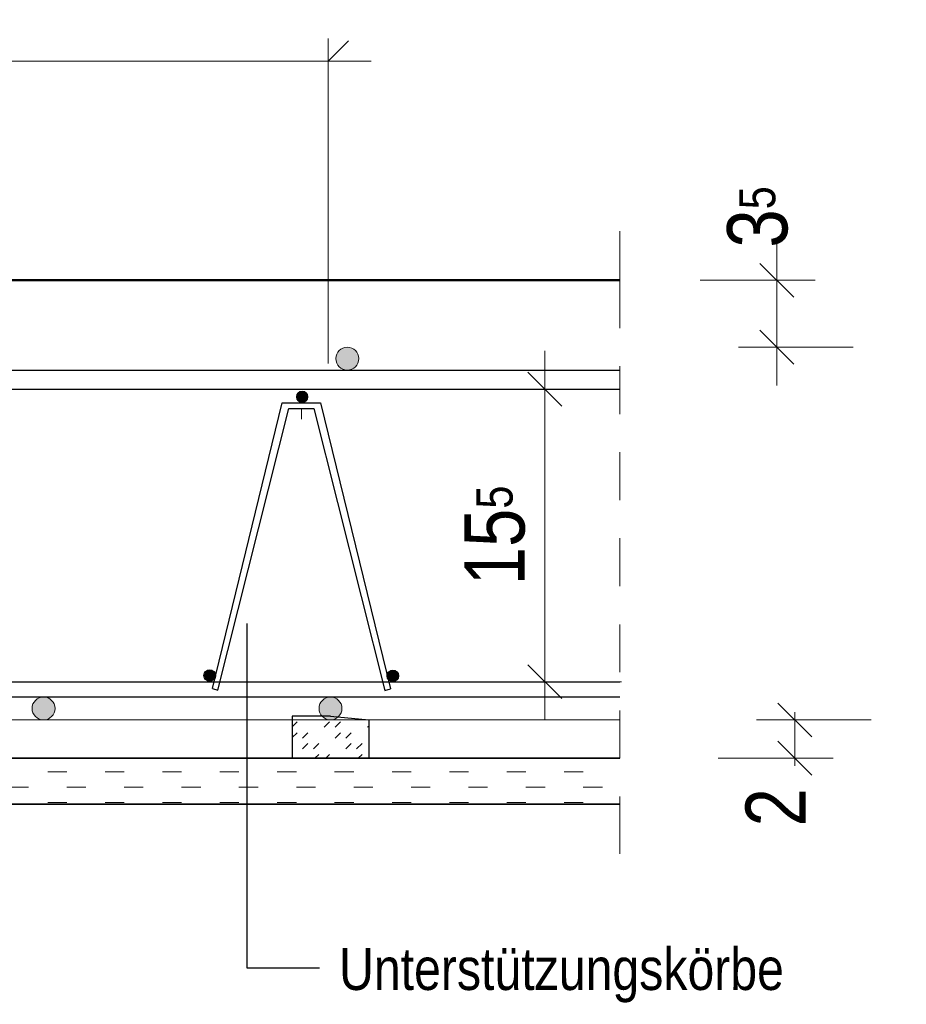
# Model space of a CAD drawing. Header units: millimetres. Extents: x -5 to 96, y -36 to 51.
# Tile 35 of 46: x 79.28 to 81.59, y 17.63 to 20.21. Entities that reach past the tile are written whole.
import ezdxf

# ---------------------------------------------------------------- set-up
doc = ezdxf.new("R2010")
doc.units = ezdxf.units.MM
doc.linetypes.add('DASHDOT', pattern=[1, 0.5, -0.25, 0, -0.25])
doc.linetypes.add('HIDDEN', pattern=[0.375, 0.25, -0.125])
doc.styles.add('Arial Narrow', font='ARIALN.TTF')
doc.dimstyles.new('Arch_Strakon_dimstyle', dxfattribs={"dimtxt": 15.75, "dimasz": 1, "dimexe": 1.25, "dimexo": 0.0625, "dimgap": 1, "dimtad": 0, "dimdec": 3, "dimzin": 12, "dimdsep": 46, "dimtxsty": 'Arial Narrow', "dimblk": 'Arrowhead_Tick', "dimsah": 1, "dimcen": 0, "dimse1": 1, "dimse2": 1, "dimclrd": 6, "dimclrt": 2, "dimazin": 0, "dimtfac": 1, "dimtdec": 4, "dimtmove": 0, "dimatfit": 3, "dimldrblk": 'NONE', "dimfxl": 1, "dimtvp": 1, "dimtolj": 1, "dimtzin": 0, "dimlwd": 13, "dimarcsym": 2})

# ---------------------------------------------------------------- blocks, each defined once
blk = doc.blocks.new('Arrowhead_Tick')
at = {"color": 0, "linetype": 'Continuous', "lineweight": -2, "ltscale": 0.5}
for p, q in [((0, 20), (0, -10)), ((-1, 0), (0, 0)), ((10, 0), (0, 0))]:
    blk.add_line(p, q, dxfattribs=at)
at = {"color": 2, "linetype": 'Continuous', "lineweight": 35, "ltscale": 0.5}
blk.add_line((4.42, 4.42), (-4.42, -4.42), dxfattribs=at)
blk = doc.blocks.new('*D23')
at = {"color": 6, "linetype": 'Continuous', "lineweight": 13}
for p, q in [((81.3028, 18.3858), (81.3028, 18.3958)), ((81.3028, 18.2758), (81.3028, 18.3758)), ((81.3028, 18.2658), (81.3028, 18.2558))]:
    blk.add_line(p, q, dxfattribs=at)
at = {"layer": 'Defpoints', "color": 0}
for p in [(80.1892, 18.3758), (81.3028, 18.3758), (80.8457, 18.2758)]:
    blk.add_point(p, dxfattribs=at)
at = {"color": 6, "lineweight": 13, "xscale": 0.01, "yscale": 0.01, "zscale": 0.01}
for p, rotation in [((81.3028, 18.3758), 270.0000000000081), ((81.3028, 18.2758), 90.00000000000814)]:
    blk.add_blockref('Arrowhead_Tick', p, dxfattribs=dict(at, rotation=rotation))
at = {"color": 2, "lineweight": 35, "insert": (81.2528, 18.1474), "char_height": 0.1575, "attachment_point": 5, "rotation": 90, "style": 'Arial Narrow'}
blk.add_mtext('\\A1;2', dxfattribs=at)
blk = doc.blocks.new('_None')
blk = doc.blocks.new('*D24')
at = {"color": 6, "linetype": 'Continuous', "lineweight": 13}
blk.add_line((81.2558, 19.3608), (81.2558, 19.5158), dxfattribs=at)
at = {"layer": 'Defpoints', "color": 0}
for p in [(80.8457, 19.5258), (81.2558, 19.5258), (80.1331, 19.3508)]:
    blk.add_point(p, dxfattribs=at)
at = {"color": 6, "lineweight": 13, "xscale": 0.01, "yscale": 0.01, "zscale": 0.01}
for p, rotation in [((81.2558, 19.5258), 89.99999999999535), ((81.2558, 19.3508), 269.9999999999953)]:
    blk.add_blockref('Arrowhead_Tick', p, dxfattribs=dict(at, rotation=rotation))
at = {"color": 2, "lineweight": 35, "insert": (81.2058, 19.6914), "char_height": 0.1575, "attachment_point": 5, "rotation": 90, "style": 'Arial Narrow'}
blk.add_mtext('\\A1;3{\\A1;\\H.6x;\\S5;}', dxfattribs=at)
blk = doc.blocks.new('*D25')
at = {"color": 6, "linetype": 'Continuous', "lineweight": 13}
blk.add_line((80.6495, 18.4858), (80.6495, 19.2308), dxfattribs=at)
at = {"layer": 'Defpoints', "color": 0}
for p in [(80.6495, 19.2408), (80.8457, 19.2408), (80.8457, 18.4758)]:
    blk.add_point(p, dxfattribs=at)
at = {"color": 6, "lineweight": 13, "xscale": 0.01, "yscale": 0.01, "zscale": 0.01}
for p, rotation in [((80.6495, 19.2408), 90), ((80.6495, 18.4758), 270)]:
    blk.add_blockref('Arrowhead_Tick', p, dxfattribs=dict(at, rotation=rotation))
at = {"color": 2, "lineweight": 35, "insert": (80.5191, 18.8583), "char_height": 0.1575, "attachment_point": 5, "rotation": 90, "style": 'Arial Narrow'}
blk.add_mtext('\\A1;15{\\A1;\\H.6x;\\S5;}', dxfattribs=at)

msp = doc.modelspace()

# ---------------------------------------------------------------- hatches: boundary and pattern name
at = {"lineweight": 13, "true_color": 0x000000}
msp.add_hatch(color=18, dxfattribs=at).paths.add_polyline_path([(80.163071, 19.320793), (80.163056, 19.321735), (80.163012, 19.322677), (80.162938, 19.323616), (80.162834, 19.324553), (80.162701, 19.325486), (80.162539, 19.326415), (80.162348, 19.327337), (80.162128, 19.328254), (80.16188, 19.329163), (80.161602, 19.330064), (80.161297, 19.330955), (80.160964, 19.331837), (80.160603, 19.332708), (80.160216, 19.333567), (80.159801, 19.334413), (80.15936, 19.335246), (80.158893, 19.336064), (80.158401, 19.336868), (80.157883, 19.337656), (80.157341, 19.338427), (80.156775, 19.33918), (80.156186, 19.339916), (80.155574, 19.340632), (80.15494, 19.34133), (80.154284, 19.342006), (80.153607, 19.342662), (80.15291, 19.343296), (80.152193, 19.343909), (80.151458, 19.344498), (80.150704, 19.345064), (80.149933, 19.345606), (80.149146, 19.346123), (80.148342, 19.346615), (80.147523, 19.347082), (80.14669, 19.347523), (80.145844, 19.347938), (80.144985, 19.348326), (80.144114, 19.348686), (80.143233, 19.34902), (80.142341, 19.349325), (80.14144, 19.349602), (80.140531, 19.349851), (80.139615, 19.350071), (80.138692, 19.350262), (80.137764, 19.350424), (80.136831, 19.350557), (80.135894, 19.35066), (80.134954, 19.350734), (80.134013, 19.350778), (80.133071, 19.350793), (80.132128, 19.350778), (80.131187, 19.350734), (80.130247, 19.35066), (80.129311, 19.350557), (80.128378, 19.350424), (80.127449, 19.350262), (80.126526, 19.350071), (80.12561, 19.349851), (80.124701, 19.349602), (80.1238, 19.349325), (80.122909, 19.34902), (80.122027, 19.348686), (80.121156, 19.348326), (80.120297, 19.347938), (80.119451, 19.347523), (80.118618, 19.347082), (80.117799, 19.346615), (80.116996, 19.346123), (80.116208, 19.345606), (80.115437, 19.345064), (80.114683, 19.344498), (80.113948, 19.343909), (80.113231, 19.343296), (80.112534, 19.342662), (80.111858, 19.342006), (80.111202, 19.34133), (80.110567, 19.340632), (80.109955, 19.339916), (80.109366, 19.33918), (80.1088, 19.338427), (80.108258, 19.337656), (80.107741, 19.336868), (80.107248, 19.336064), (80.106782, 19.335246), (80.106341, 19.334413), (80.105926, 19.333567), (80.105538, 19.332708), (80.105177, 19.331837), (80.104844, 19.330955), (80.104539, 19.330064), (80.104262, 19.329163), (80.104013, 19.328254), (80.103793, 19.327337), (80.103602, 19.326415), (80.10344, 19.325486), (80.103307, 19.324553), (80.103204, 19.323616), (80.10313, 19.322677), (80.103086, 19.321735), (80.103071, 19.320793), (80.103086, 19.319851), (80.10313, 19.318909), (80.103204, 19.31797), (80.103307, 19.317033), (80.10344, 19.3161), (80.103602, 19.315172), (80.103793, 19.314249), (80.104013, 19.313332), (80.104262, 19.312423), (80.104539, 19.311523), (80.104844, 19.310631), (80.105177, 19.309749), (80.105538, 19.308879), (80.105926, 19.30802), (80.106341, 19.307173), (80.106782, 19.306341), (80.107248, 19.305522), (80.107741, 19.304718), (80.108258, 19.303931), (80.1088, 19.30316), (80.109366, 19.302406), (80.109955, 19.30167), (80.110567, 19.300954), (80.111202, 19.300257), (80.111858, 19.29958), (80.112534, 19.298924), (80.113231, 19.29829), (80.113948, 19.297678), (80.114683, 19.297088), (80.115437, 19.296523), (80.116208, 19.295981), (80.116996, 19.295463), (80.117799, 19.294971), (80.118618, 19.294504), (80.119451, 19.294063), (80.120297, 19.293648), (80.121156, 19.29326), (80.122027, 19.2929), (80.122909, 19.292567), (80.1238, 19.292261), (80.124701, 19.291984), (80.12561, 19.291736), (80.126526, 19.291516), (80.127449, 19.291325), (80.128378, 19.291162), (80.129311, 19.29103), (80.130247, 19.290926), (80.131187, 19.290852), (80.132128, 19.290808), (80.133071, 19.290793), (80.134013, 19.290808), (80.134954, 19.290852), (80.135894, 19.290926), (80.136831, 19.29103), (80.137764, 19.291162), (80.138692, 19.291325), (80.139615, 19.291516), (80.140531, 19.291736), (80.14144, 19.291984), (80.142341, 19.292261), (80.143233, 19.292567), (80.144114, 19.2929), (80.144985, 19.29326), (80.145844, 19.293648), (80.14669, 19.294063), (80.147523, 19.294504), (80.148342, 19.294971), (80.149146, 19.295463), (80.149933, 19.295981), (80.150704, 19.296523), (80.151458, 19.297088), (80.152193, 19.297678), (80.15291, 19.29829), (80.153607, 19.298924), (80.154284, 19.29958), (80.15494, 19.300257), (80.155574, 19.300954), (80.156186, 19.30167), (80.156775, 19.302406), (80.157341, 19.30316), (80.157883, 19.303931), (80.158401, 19.304718), (80.158893, 19.305522), (80.15936, 19.306341), (80.159801, 19.307173), (80.160216, 19.30802), (80.160603, 19.308879), (80.160964, 19.309749), (80.161297, 19.310631), (80.161602, 19.311523), (80.16188, 19.312423), (80.162128, 19.313332), (80.162348, 19.314249), (80.162539, 19.315172), (80.162701, 19.3161), (80.162834, 19.317033), (80.162938, 19.31797), (80.163012, 19.318909), (80.163056, 19.319851)])
at = {"lineweight": 25, "true_color": 0x000000}
for points in [[(80.030183, 19.220793), (80.030175, 19.221264), (80.030153, 19.221735), (80.030116, 19.222205), (80.030064, 19.222673), (80.029998, 19.22314), (80.029917, 19.223604), (80.029821, 19.224065), (80.029711, 19.224523), (80.029587, 19.224978), (80.029449, 19.225428), (80.029296, 19.225874), (80.029129, 19.226315), (80.028949, 19.22675), (80.028755, 19.22718), (80.028548, 19.227603), (80.028327, 19.228019), (80.028094, 19.228429), (80.027848, 19.228831), (80.027589, 19.229224), (80.027318, 19.22961), (80.027035, 19.229987), (80.02674, 19.230354), (80.026434, 19.230713), (80.026117, 19.231061), (80.025789, 19.2314), (80.025451, 19.231728), (80.025102, 19.232045), (80.024744, 19.232351), (80.024376, 19.232645), (80.023999, 19.232928), (80.023614, 19.233199), (80.02322, 19.233458), (80.022818, 19.233704), (80.022409, 19.233938), (80.021993, 19.234158), (80.021569, 19.234366), (80.02114, 19.234559), (80.020705, 19.23474), (80.020264, 19.234906), (80.019818, 19.235059), (80.019368, 19.235198), (80.018913, 19.235322), (80.018455, 19.235432), (80.017993, 19.235527), (80.017529, 19.235608), (80.017063, 19.235675), (80.016594, 19.235727), (80.016125, 19.235764), (80.015654, 19.235786), (80.015183, 19.235793), (80.014712, 19.235786), (80.014241, 19.235764), (80.013771, 19.235727), (80.013303, 19.235675), (80.012836, 19.235608), (80.012372, 19.235527), (80.011911, 19.235432), (80.011452, 19.235322), (80.010998, 19.235198), (80.010547, 19.235059), (80.010102, 19.234906), (80.009661, 19.23474), (80.009225, 19.234559), (80.008796, 19.234366), (80.008373, 19.234158), (80.007956, 19.233938), (80.007547, 19.233704), (80.007145, 19.233458), (80.006751, 19.233199), (80.006366, 19.232928), (80.005989, 19.232645), (80.005621, 19.232351), (80.005263, 19.232045), (80.004914, 19.231728), (80.004576, 19.2314), (80.004248, 19.231061), (80.003931, 19.230713), (80.003625, 19.230354), (80.00333, 19.229987), (80.003047, 19.22961), (80.002776, 19.229224), (80.002518, 19.228831), (80.002272, 19.228429), (80.002038, 19.228019), (80.001818, 19.227603), (80.00161, 19.22718), (80.001416, 19.22675), (80.001236, 19.226315), (80.001069, 19.225874), (80.000917, 19.225428), (80.000778, 19.224978), (80.000654, 19.224523), (80.000544, 19.224065), (80.000448, 19.223604), (80.000367, 19.22314), (80.000301, 19.222673), (80.000249, 19.222205), (80.000212, 19.221735), (80.00019, 19.221264), (80.000183, 19.220793), (80.00019, 19.220322), (80.000212, 19.219851), (80.000249, 19.219381), (80.000301, 19.218913), (80.000367, 19.218447), (80.000448, 19.217982), (80.000544, 19.217521), (80.000654, 19.217063), (80.000778, 19.216608), (80.000917, 19.216158), (80.001069, 19.215712), (80.001236, 19.215271), (80.001416, 19.214836), (80.00161, 19.214406), (80.001818, 19.213983), (80.002038, 19.213567), (80.002272, 19.213158), (80.002518, 19.212756), (80.002776, 19.212362), (80.003047, 19.211976), (80.00333, 19.2116), (80.003625, 19.211232), (80.003931, 19.210873), (80.004248, 19.210525), (80.004576, 19.210187), (80.004914, 19.209859), (80.005263, 19.209541), (80.005621, 19.209235), (80.005989, 19.208941), (80.006366, 19.208658), (80.006751, 19.208387), (80.007145, 19.208128), (80.007547, 19.207882), (80.007956, 19.207649), (80.008373, 19.207428), (80.008796, 19.207221), (80.009225, 19.207027), (80.009661, 19.206846), (80.010102, 19.20668), (80.010547, 19.206527), (80.010998, 19.206389), (80.011452, 19.206264), (80.011911, 19.206154), (80.012372, 19.206059), (80.012836, 19.205978), (80.013303, 19.205911), (80.013771, 19.20586), (80.014241, 19.205823), (80.014712, 19.205801), (80.015183, 19.205793), (80.015654, 19.205801), (80.016125, 19.205823), (80.016594, 19.20586), (80.017063, 19.205911), (80.017529, 19.205978), (80.017993, 19.206059), (80.018455, 19.206154), (80.018913, 19.206264), (80.019368, 19.206389), (80.019818, 19.206527), (80.020264, 19.20668), (80.020705, 19.206846), (80.02114, 19.207027), (80.021569, 19.207221), (80.021993, 19.207428), (80.022409, 19.207649), (80.022818, 19.207882), (80.02322, 19.208128), (80.023614, 19.208387), (80.023999, 19.208658), (80.024376, 19.208941), (80.024744, 19.209235), (80.025102, 19.209541), (80.025451, 19.209859), (80.025789, 19.210187), (80.026117, 19.210525), (80.026434, 19.210873), (80.02674, 19.211232), (80.027035, 19.2116), (80.027318, 19.211976), (80.027589, 19.212362), (80.027848, 19.212756), (80.028094, 19.213158), (80.028327, 19.213567), (80.028548, 19.213983), (80.028755, 19.214406), (80.028949, 19.214836), (80.029129, 19.215271), (80.029296, 19.215712), (80.029449, 19.216158), (80.029587, 19.216608), (80.029711, 19.217063), (80.029821, 19.217521), (80.029917, 19.217982), (80.029998, 19.218447), (80.030064, 19.218913), (80.030116, 19.219381), (80.030153, 19.219851), (80.030175, 19.220322)], [(79.788605, 18.492074), (79.788598, 18.492545), (79.788576, 18.493016), (79.788539, 18.493486), (79.788487, 18.493954), (79.788421, 18.494421), (79.78834, 18.494885), (79.788244, 18.495346), (79.788134, 18.495805), (79.78801, 18.496259), (79.787871, 18.496709), (79.787719, 18.497155), (79.787552, 18.497596), (79.787372, 18.498031), (79.787178, 18.498461), (79.786971, 18.498884), (79.78675, 18.4993), (79.786517, 18.49971), (79.78627, 18.500112), (79.786012, 18.500505), (79.785741, 18.500891), (79.785458, 18.501268), (79.785163, 18.501636), (79.784857, 18.501994), (79.78454, 18.502342), (79.784212, 18.502681), (79.783874, 18.503009), (79.783525, 18.503326), (79.783167, 18.503632), (79.782799, 18.503926), (79.782422, 18.504209), (79.782037, 18.50448), (79.781643, 18.504739), (79.781241, 18.504985), (79.780832, 18.505219), (79.780415, 18.505439), (79.779992, 18.505647), (79.779563, 18.50584), (79.779127, 18.506021), (79.778686, 18.506187), (79.778241, 18.50634), (79.77779, 18.506479), (79.777336, 18.506603), (79.776878, 18.506713), (79.776416, 18.506808), (79.775952, 18.506889), (79.775485, 18.506956), (79.775017, 18.507008), (79.774547, 18.507045), (79.774077, 18.507067), (79.773605, 18.507074), (79.773134, 18.507067), (79.772664, 18.507045), (79.772194, 18.507008), (79.771725, 18.506956), (79.771259, 18.506889), (79.770795, 18.506808), (79.770333, 18.506713), (79.769875, 18.506603), (79.769421, 18.506479), (79.76897, 18.50634), (79.768524, 18.506187), (79.768084, 18.506021), (79.767648, 18.50584), (79.767219, 18.505647), (79.766796, 18.505439), (79.766379, 18.505219), (79.76597, 18.504985), (79.765568, 18.504739), (79.765174, 18.50448), (79.764789, 18.504209), (79.764412, 18.503926), (79.764044, 18.503632), (79.763686, 18.503326), (79.763337, 18.503009), (79.762999, 18.502681), (79.762671, 18.502342), (79.762354, 18.501994), (79.762048, 18.501636), (79.761753, 18.501268), (79.76147, 18.500891), (79.761199, 18.500505), (79.76094, 18.500112), (79.760694, 18.49971), (79.760461, 18.4993), (79.76024, 18.498884), (79.760033, 18.498461), (79.759839, 18.498031), (79.759659, 18.497596), (79.759492, 18.497155), (79.75934, 18.496709), (79.759201, 18.496259), (79.759077, 18.495805), (79.758967, 18.495346), (79.758871, 18.494885), (79.75879, 18.494421), (79.758724, 18.493954), (79.758672, 18.493486), (79.758635, 18.493016), (79.758613, 18.492545), (79.758605, 18.492074), (79.758613, 18.491603), (79.758635, 18.491132), (79.758672, 18.490663), (79.758724, 18.490194), (79.75879, 18.489728), (79.758871, 18.489263), (79.758967, 18.488802), (79.759077, 18.488344), (79.759201, 18.487889), (79.75934, 18.487439), (79.759492, 18.486993), (79.759659, 18.486552), (79.759839, 18.486117), (79.760033, 18.485687), (79.76024, 18.485264), (79.760461, 18.484848), (79.760694, 18.484439), (79.76094, 18.484037), (79.761199, 18.483643), (79.76147, 18.483257), (79.761753, 18.482881), (79.762048, 18.482513), (79.762354, 18.482154), (79.762671, 18.481806), (79.762999, 18.481468), (79.763337, 18.48114), (79.763686, 18.480823), (79.764044, 18.480516), (79.764412, 18.480222), (79.764789, 18.479939), (79.765174, 18.479668), (79.765568, 18.479409), (79.76597, 18.479163), (79.766379, 18.47893), (79.766796, 18.478709), (79.767219, 18.478502), (79.767648, 18.478308), (79.768084, 18.478128), (79.768524, 18.477961), (79.76897, 18.477808), (79.769421, 18.47767), (79.769875, 18.477545), (79.770333, 18.477435), (79.770795, 18.47734), (79.771259, 18.477259), (79.771725, 18.477192), (79.772194, 18.477141), (79.772664, 18.477104), (79.773134, 18.477082), (79.773605, 18.477074), (79.774077, 18.477082), (79.774547, 18.477104), (79.775017, 18.477141), (79.775485, 18.477192), (79.775952, 18.477259), (79.776416, 18.47734), (79.776878, 18.477435), (79.777336, 18.477545), (79.77779, 18.47767), (79.778241, 18.477808), (79.778686, 18.477961), (79.779127, 18.478128), (79.779563, 18.478308), (79.779992, 18.478502), (79.780415, 18.478709), (79.780832, 18.47893), (79.781241, 18.479163), (79.781643, 18.479409), (79.782037, 18.479668), (79.782422, 18.479939), (79.782799, 18.480222), (79.783167, 18.480516), (79.783525, 18.480823), (79.783874, 18.48114), (79.784212, 18.481468), (79.78454, 18.481806), (79.784857, 18.482154), (79.785163, 18.482513), (79.785458, 18.482881), (79.785741, 18.483257), (79.786012, 18.483643), (79.78627, 18.484037), (79.786517, 18.484439), (79.78675, 18.484848), (79.786971, 18.485264), (79.787178, 18.485687), (79.787372, 18.486117), (79.787552, 18.486552), (79.787719, 18.486993), (79.787871, 18.487439), (79.78801, 18.487889), (79.788134, 18.488344), (79.788244, 18.488802), (79.78834, 18.489263), (79.788421, 18.489728), (79.788487, 18.490194), (79.788539, 18.490663), (79.788576, 18.491132), (79.788598, 18.491603)], [(80.267446, 18.491024), (80.267439, 18.491495), (80.267417, 18.491966), (80.26738, 18.492436), (80.267328, 18.492904), (80.267262, 18.49337), (80.267181, 18.493835), (80.267085, 18.494296), (80.266975, 18.494754), (80.266851, 18.495209), (80.266712, 18.495659), (80.26656, 18.496105), (80.266393, 18.496546), (80.266213, 18.496981), (80.266019, 18.497411), (80.265812, 18.497834), (80.265591, 18.49825), (80.265358, 18.49866), (80.265111, 18.499061), (80.264853, 18.499455), (80.264582, 18.499841), (80.264299, 18.500218), (80.264004, 18.500585), (80.263698, 18.500944), (80.263381, 18.501292), (80.263053, 18.501631), (80.262715, 18.501959), (80.262366, 18.502276), (80.262008, 18.502582), (80.26164, 18.502876), (80.261263, 18.503159), (80.260878, 18.50343), (80.260484, 18.503689), (80.260082, 18.503935), (80.259673, 18.504169), (80.259256, 18.504389), (80.258833, 18.504596), (80.258404, 18.50479), (80.257968, 18.504971), (80.257528, 18.505137), (80.257082, 18.50529), (80.256631, 18.505428), (80.256177, 18.505553), (80.255719, 18.505663), (80.255257, 18.505758), (80.254793, 18.505839), (80.254326, 18.505906), (80.253858, 18.505957), (80.253388, 18.505994), (80.252918, 18.506017), (80.252446, 18.506024), (80.251975, 18.506017), (80.251505, 18.505994), (80.251035, 18.505957), (80.250566, 18.505906), (80.2501, 18.505839), (80.249636, 18.505758), (80.249174, 18.505663), (80.248716, 18.505553), (80.248262, 18.505428), (80.247811, 18.50529), (80.247365, 18.505137), (80.246925, 18.504971), (80.246489, 18.50479), (80.24606, 18.504596), (80.245637, 18.504389), (80.24522, 18.504169), (80.244811, 18.503935), (80.244409, 18.503689), (80.244015, 18.50343), (80.24363, 18.503159), (80.243253, 18.502876), (80.242885, 18.502582), (80.242527, 18.502276), (80.242178, 18.501959), (80.24184, 18.501631), (80.241512, 18.501292), (80.241195, 18.500944), (80.240889, 18.500585), (80.240594, 18.500218), (80.240311, 18.499841), (80.24004, 18.499455), (80.239782, 18.499061), (80.239535, 18.49866), (80.239302, 18.49825), (80.239081, 18.497834), (80.238874, 18.497411), (80.23868, 18.496981), (80.2385, 18.496546), (80.238333, 18.496105), (80.238181, 18.495659), (80.238042, 18.495209), (80.237918, 18.494754), (80.237808, 18.494296), (80.237712, 18.493835), (80.237631, 18.49337), (80.237565, 18.492904), (80.237513, 18.492436), (80.237476, 18.491966), (80.237454, 18.491495), (80.237446, 18.491024), (80.237454, 18.490553), (80.237476, 18.490082), (80.237513, 18.489612), (80.237565, 18.489144), (80.237631, 18.488677), (80.237712, 18.488213), (80.237808, 18.487752), (80.237918, 18.487294), (80.238042, 18.486839), (80.238181, 18.486389), (80.238333, 18.485943), (80.2385, 18.485502), (80.23868, 18.485067), (80.238874, 18.484637), (80.239081, 18.484214), (80.239302, 18.483798), (80.239535, 18.483388), (80.239782, 18.482987), (80.24004, 18.482593), (80.240311, 18.482207), (80.240594, 18.48183), (80.240889, 18.481463), (80.241195, 18.481104), (80.241512, 18.480756), (80.24184, 18.480417), (80.242178, 18.480089), (80.242527, 18.479772), (80.242885, 18.479466), (80.243253, 18.479172), (80.24363, 18.478889), (80.244015, 18.478618), (80.244409, 18.478359), (80.244811, 18.478113), (80.24522, 18.477879), (80.245637, 18.477659), (80.24606, 18.477452), (80.246489, 18.477258), (80.246925, 18.477077), (80.247365, 18.476911), (80.247811, 18.476758), (80.248262, 18.47662), (80.248716, 18.476495), (80.249174, 18.476385), (80.249636, 18.47629), (80.2501, 18.476209), (80.250566, 18.476142), (80.251035, 18.476091), (80.251505, 18.476054), (80.251975, 18.476031), (80.252446, 18.476024), (80.252918, 18.476031), (80.253388, 18.476054), (80.253858, 18.476091), (80.254326, 18.476142), (80.254793, 18.476209), (80.255257, 18.47629), (80.255719, 18.476385), (80.256177, 18.476495), (80.256631, 18.47662), (80.257082, 18.476758), (80.257528, 18.476911), (80.257968, 18.477077), (80.258404, 18.477258), (80.258833, 18.477452), (80.259256, 18.477659), (80.259673, 18.477879), (80.260082, 18.478113), (80.260484, 18.478359), (80.260878, 18.478618), (80.261263, 18.478889), (80.26164, 18.479172), (80.262008, 18.479466), (80.262366, 18.479772), (80.262715, 18.480089), (80.263053, 18.480417), (80.263381, 18.480756), (80.263698, 18.481104), (80.264004, 18.481463), (80.264299, 18.48183), (80.264582, 18.482207), (80.264853, 18.482593), (80.265111, 18.482987), (80.265358, 18.483388), (80.265591, 18.483798), (80.265812, 18.484214), (80.266019, 18.484637), (80.266213, 18.485067), (80.266393, 18.485502), (80.26656, 18.485943), (80.266712, 18.486389), (80.266851, 18.486839), (80.266975, 18.487294), (80.267085, 18.487752), (80.267181, 18.488213), (80.267262, 18.488677), (80.267328, 18.489144), (80.26738, 18.489612), (80.267417, 18.490082), (80.267439, 18.490553)], [(79.369239, 18.405793), (79.369224, 18.406735), (79.36918, 18.407677), (79.369106, 18.408616), (79.369002, 18.409553), (79.36887, 18.410486), (79.368707, 18.411415), (79.368516, 18.412337), (79.368296, 18.413254), (79.368048, 18.414163), (79.367771, 18.415064), (79.367465, 18.415955), (79.367132, 18.416837), (79.366771, 18.417708), (79.366384, 18.418567), (79.365969, 18.419413), (79.365528, 18.420246), (79.365061, 18.421064), (79.364569, 18.421868), (79.364051, 18.422656), (79.363509, 18.423427), (79.362944, 18.42418), (79.362354, 18.424916), (79.361742, 18.425632), (79.361108, 18.42633), (79.360452, 18.427006), (79.359775, 18.427662), (79.359078, 18.428296), (79.358362, 18.428909), (79.357626, 18.429498), (79.356872, 18.430064), (79.356101, 18.430606), (79.355314, 18.431123), (79.35451, 18.431615), (79.353691, 18.432082), (79.352859, 18.432523), (79.352012, 18.432938), (79.351153, 18.433326), (79.350283, 18.433686), (79.349401, 18.43402), (79.348509, 18.434325), (79.347609, 18.434602), (79.3467, 18.434851), (79.345783, 18.435071), (79.34486, 18.435262), (79.343932, 18.435424), (79.342999, 18.435557), (79.342062, 18.43566), (79.341123, 18.435734), (79.340181, 18.435778), (79.339239, 18.435793), (79.338297, 18.435778), (79.337355, 18.435734), (79.336416, 18.43566), (79.335479, 18.435557), (79.334546, 18.435424), (79.333617, 18.435262), (79.332695, 18.435071), (79.331778, 18.434851), (79.330869, 18.434602), (79.329968, 18.434325), (79.329077, 18.43402), (79.328195, 18.433686), (79.327324, 18.433326), (79.326465, 18.432938), (79.325619, 18.432523), (79.324786, 18.432082), (79.323968, 18.431615), (79.323164, 18.431123), (79.322376, 18.430606), (79.321605, 18.430064), (79.320852, 18.429498), (79.320116, 18.428909), (79.3194, 18.428296), (79.318702, 18.427662), (79.318026, 18.427006), (79.31737, 18.42633), (79.316736, 18.425632), (79.316123, 18.424916), (79.315534, 18.42418), (79.314968, 18.423427), (79.314426, 18.422656), (79.313909, 18.421868), (79.313417, 18.421064), (79.31295, 18.420246), (79.312509, 18.419413), (79.312094, 18.418567), (79.311706, 18.417708), (79.311346, 18.416837), (79.311012, 18.415955), (79.310707, 18.415064), (79.31043, 18.414163), (79.310181, 18.413254), (79.309961, 18.412337), (79.30977, 18.411415), (79.309608, 18.410486), (79.309475, 18.409553), (79.309372, 18.408616), (79.309298, 18.407677), (79.309254, 18.406735), (79.309239, 18.405793), (79.309254, 18.404851), (79.309298, 18.403909), (79.309372, 18.40297), (79.309475, 18.402033), (79.309608, 18.4011), (79.30977, 18.400172), (79.309961, 18.399249), (79.310181, 18.398332), (79.31043, 18.397423), (79.310707, 18.396523), (79.311012, 18.395631), (79.311346, 18.394749), (79.311706, 18.393879), (79.312094, 18.39302), (79.312509, 18.392173), (79.31295, 18.391341), (79.313417, 18.390522), (79.313909, 18.389718), (79.314426, 18.388931), (79.314968, 18.38816), (79.315534, 18.387406), (79.316123, 18.38667), (79.316736, 18.385954), (79.31737, 18.385257), (79.318026, 18.38458), (79.318702, 18.383924), (79.3194, 18.38329), (79.320116, 18.382678), (79.320852, 18.382088), (79.321605, 18.381523), (79.322376, 18.380981), (79.323164, 18.380463), (79.323968, 18.379971), (79.324786, 18.379504), (79.325619, 18.379063), (79.326465, 18.378648), (79.327324, 18.37826), (79.328195, 18.3779), (79.329077, 18.377567), (79.329968, 18.377261), (79.330869, 18.376984), (79.331778, 18.376736), (79.332695, 18.376516), (79.333617, 18.376325), (79.334546, 18.376162), (79.335479, 18.37603), (79.336416, 18.375926), (79.337355, 18.375852), (79.338297, 18.375808), (79.339239, 18.375793), (79.340181, 18.375808), (79.341123, 18.375852), (79.342062, 18.375926), (79.342999, 18.37603), (79.343932, 18.376162), (79.34486, 18.376325), (79.345783, 18.376516), (79.3467, 18.376736), (79.347609, 18.376984), (79.348509, 18.377261), (79.349401, 18.377567), (79.350283, 18.3779), (79.351153, 18.37826), (79.352012, 18.378648), (79.352859, 18.379063), (79.353691, 18.379504), (79.35451, 18.379971), (79.355314, 18.380463), (79.356101, 18.380981), (79.356872, 18.381523), (79.357626, 18.382088), (79.358362, 18.382678), (79.359078, 18.38329), (79.359775, 18.383924), (79.360452, 18.38458), (79.361108, 18.385257), (79.361742, 18.385954), (79.362354, 18.38667), (79.362944, 18.387406), (79.363509, 18.38816), (79.364051, 18.388931), (79.364569, 18.389718), (79.365061, 18.390522), (79.365528, 18.391341), (79.365969, 18.392173), (79.366384, 18.39302), (79.366771, 18.393879), (79.367132, 18.394749), (79.367465, 18.395631), (79.367771, 18.396523), (79.368048, 18.397423), (79.368296, 18.398332), (79.368516, 18.399249), (79.368707, 18.400172), (79.36887, 18.4011), (79.369002, 18.402033), (79.369106, 18.40297), (79.36918, 18.403909), (79.369224, 18.404851)], [(80.119239, 18.405793), (80.119224, 18.406735), (80.11918, 18.407677), (80.119106, 18.408616), (80.119002, 18.409553), (80.11887, 18.410486), (80.118708, 18.411415), (80.118516, 18.412337), (80.118296, 18.413254), (80.118048, 18.414163), (80.117771, 18.415064), (80.117465, 18.415955), (80.117132, 18.416837), (80.116772, 18.417708), (80.116384, 18.418567), (80.115969, 18.419413), (80.115528, 18.420246), (80.115061, 18.421064), (80.114569, 18.421868), (80.114051, 18.422656), (80.113509, 18.423427), (80.112944, 18.42418), (80.112354, 18.424916), (80.111742, 18.425632), (80.111108, 18.42633), (80.110452, 18.427006), (80.109775, 18.427662), (80.109078, 18.428296), (80.108362, 18.428909), (80.107626, 18.429498), (80.106873, 18.430064), (80.106101, 18.430606), (80.105314, 18.431123), (80.10451, 18.431615), (80.103692, 18.432082), (80.102859, 18.432523), (80.102012, 18.432938), (80.101153, 18.433326), (80.100283, 18.433686), (80.099401, 18.43402), (80.098509, 18.434325), (80.097609, 18.434602), (80.0967, 18.434851), (80.095783, 18.435071), (80.09486, 18.435262), (80.093932, 18.435424), (80.092999, 18.435557), (80.092062, 18.43566), (80.091123, 18.435734), (80.090181, 18.435778), (80.089239, 18.435793), (80.088297, 18.435778), (80.087355, 18.435734), (80.086416, 18.43566), (80.085479, 18.435557), (80.084546, 18.435424), (80.083618, 18.435262), (80.082695, 18.435071), (80.081778, 18.434851), (80.080869, 18.434602), (80.079968, 18.434325), (80.079077, 18.43402), (80.078195, 18.433686), (80.077325, 18.433326), (80.076466, 18.432938), (80.075619, 18.432523), (80.074786, 18.432082), (80.073968, 18.431615), (80.073164, 18.431123), (80.072376, 18.430606), (80.071605, 18.430064), (80.070852, 18.429498), (80.070116, 18.428909), (80.0694, 18.428296), (80.068703, 18.427662), (80.068026, 18.427006), (80.06737, 18.42633), (80.066736, 18.425632), (80.066124, 18.424916), (80.065534, 18.42418), (80.064968, 18.423427), (80.064427, 18.422656), (80.063909, 18.421868), (80.063417, 18.421064), (80.06295, 18.420246), (80.062509, 18.419413), (80.062094, 18.418567), (80.061706, 18.417708), (80.061346, 18.416837), (80.061013, 18.415955), (80.060707, 18.415064), (80.06043, 18.414163), (80.060181, 18.413254), (80.059961, 18.412337), (80.05977, 18.411415), (80.059608, 18.410486), (80.059476, 18.409553), (80.059372, 18.408616), (80.059298, 18.407677), (80.059254, 18.406735), (80.059239, 18.405793), (80.059254, 18.404851), (80.059298, 18.403909), (80.059372, 18.40297), (80.059476, 18.402033), (80.059608, 18.4011), (80.05977, 18.400172), (80.059961, 18.399249), (80.060181, 18.398332), (80.06043, 18.397423), (80.060707, 18.396523), (80.061013, 18.395631), (80.061346, 18.394749), (80.061706, 18.393879), (80.062094, 18.39302), (80.062509, 18.392173), (80.06295, 18.391341), (80.063417, 18.390522), (80.063909, 18.389718), (80.064427, 18.388931), (80.064968, 18.38816), (80.065534, 18.387406), (80.066124, 18.38667), (80.066736, 18.385954), (80.06737, 18.385257), (80.068026, 18.38458), (80.068703, 18.383924), (80.0694, 18.38329), (80.070116, 18.382678), (80.070852, 18.382088), (80.071605, 18.381523), (80.072376, 18.380981), (80.073164, 18.380463), (80.073968, 18.379971), (80.074786, 18.379504), (80.075619, 18.379063), (80.076466, 18.378648), (80.077325, 18.37826), (80.078195, 18.3779), (80.079077, 18.377567), (80.079968, 18.377261), (80.080869, 18.376984), (80.081778, 18.376736), (80.082695, 18.376516), (80.083618, 18.376325), (80.084546, 18.376162), (80.085479, 18.37603), (80.086416, 18.375926), (80.087355, 18.375852), (80.088297, 18.375808), (80.089239, 18.375793), (80.090181, 18.375808), (80.091123, 18.375852), (80.092062, 18.375926), (80.092999, 18.37603), (80.093932, 18.376162), (80.09486, 18.376325), (80.095783, 18.376516), (80.0967, 18.376736), (80.097609, 18.376984), (80.098509, 18.377261), (80.099401, 18.377567), (80.100283, 18.3779), (80.101153, 18.37826), (80.102012, 18.378648), (80.102859, 18.379063), (80.103692, 18.379504), (80.10451, 18.379971), (80.105314, 18.380463), (80.106101, 18.380981), (80.106873, 18.381523), (80.107626, 18.382088), (80.108362, 18.382678), (80.109078, 18.38329), (80.109775, 18.383924), (80.110452, 18.38458), (80.111108, 18.385257), (80.111742, 18.385954), (80.112354, 18.38667), (80.112944, 18.387406), (80.113509, 18.38816), (80.114051, 18.388931), (80.114569, 18.389718), (80.115061, 18.390522), (80.115528, 18.391341), (80.115969, 18.392173), (80.116384, 18.39302), (80.116772, 18.393879), (80.117132, 18.394749), (80.117465, 18.395631), (80.117771, 18.396523), (80.118048, 18.397423), (80.118296, 18.398332), (80.118516, 18.399249), (80.118708, 18.400172), (80.11887, 18.4011), (80.119002, 18.402033), (80.119106, 18.40297), (80.11918, 18.403909), (80.119224, 18.404851)]]:
    msp.add_hatch(color=18, dxfattribs=at).paths.add_polyline_path(points)
at = {"lineweight": 13}
h = msp.add_hatch(dxfattribs=at)
h.set_pattern_fill('uB', color=6, scale=0.01, angle=45, style=0, pattern_type=2)
h.set_pattern_definition([(45, (0, 0), (-0.028284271, 0.028284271), [0.02, -0.06]), (45, (0, 0.028284), (-0.028284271, 0.028284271), [0.02, -0.06, 0.02, -0.06])])
h.paths.add_polyline_path([(79.989239, 18.275793), (80.189239, 18.275793), (80.189239, 18.375793), (79.989239, 18.385793)])
h = msp.add_hatch(dxfattribs=at)
h.set_pattern_fill('uB', color=6, scale=0.01, style=0, pattern_type=2)
h.set_pattern_definition([(0, (0, 0), (0, 0.08), [0.05, -0.1]), (0, (0.05, 0.04), (0, 0.08), [0.05, -0.1, 0.05, -0.1])])
h.paths.add_polyline_path([(77.304109, 18.275793), (77.304109, 18.155793), (80.84572, 18.155793), (80.84572, 18.275793)])

# ---------------------------------------------------------------- linework, layer by layer
at = {"color": 6, "linetype": 'DASHDOT', "lineweight": 13, "ltscale": 0.5}
msp.add_line((80.083618, 19.308117), (80.083618, 20.207364), dxfattribs=at)
at = {"color": 6, "linetype": 'Continuous', "lineweight": 13}
for p, q in [((80.083618, 20.098874), (80.136402, 20.151657)), ((77.89224, 20.098874), (80.083618, 20.098874)), ((80.083618, 20.098874), (80.195683, 20.098874)), ((80.083618, 20.098874), (80.083618, 19.552333)), ((80.84572, 19.525793), (80.84572, 19.653918)), ((80.84572, 18.155793), (80.84572, 18.025262))]:
    msp.add_line(p, q, dxfattribs=at)
at = {"color": 4, "linetype": 'Continuous', "lineweight": 50}
msp.add_line((77.304109, 19.525793), (80.84572, 19.525793), dxfattribs=at)
at = {"color": 6, "linetype": 'HIDDEN', "lineweight": 13, "ltscale": 0.5}
msp.add_line((80.84572, 19.525793), (80.84572, 18.155793), dxfattribs=at)
at = {"color": 3, "linetype": 'Continuous', "lineweight": 25}
for p, q in [((77.304109, 19.290793), (80.84572, 19.290793)), ((77.304109, 19.240793), (80.84572, 19.240793)), ((79.780734, 18.458047), (79.963149, 19.20519)), ((79.795112, 18.453771), (79.980139, 19.19019)), ((79.963149, 19.20519), (80.063149, 19.20519)), ((79.980139, 19.19019), (80.046155, 19.19019)), ((80.046155, 19.19019), (80.231441, 18.452915)), ((80.063149, 19.20519), (80.245819, 18.457191)), ((79.870893, 18.628437), (79.870893, 17.727278)), ((77.304109, 18.475793), (80.84572, 18.475793)), ((79.780734, 18.458047), (79.795112, 18.453771)), ((80.231441, 18.452915), (80.245819, 18.457191)), ((77.304109, 18.435793), (80.84572, 18.435793)), ((80.089239, 18.385793), (79.989239, 18.385793)), ((79.989239, 18.385793), (79.989239, 18.275793)), ((80.089239, 18.385793), (80.189239, 18.375793)), ((80.189239, 18.375793), (80.189239, 18.275793)), ((79.870893, 17.727278), (80.060447, 17.727278))]:
    msp.add_line(p, q, dxfattribs=at)
at = {"color": 9, "linetype": 'Continuous', "lineweight": 0}
for p, q in [((80.013149, 19.19019), (80.013149, 19.162117)), ((77.304109, 18.375793), (80.84572, 18.375793))]:
    msp.add_line(p, q, dxfattribs=at)
at = {"color": 2, "linetype": 'Continuous', "lineweight": 35}
for p, q in [((77.304109, 18.275793), (80.84572, 18.275793)), ((77.304109, 18.155793), (80.84572, 18.155793))]:
    msp.add_line(p, q, dxfattribs=at)
at = {"color": 6, "linetype": 'Continuous', "lineweight": 13}
for centre, radius in [((80.133071, 19.320793), 0.03), ((80.015183, 19.220793), 0.015), ((79.339239, 18.405793), 0.03), ((80.089239, 18.405793), 0.03)]:
    msp.add_circle(centre, radius, dxfattribs=at)
at = {"color": 3, "linetype": 'Continuous', "lineweight": 25}
for centre in [(79.773605, 18.492074), (80.252446, 18.491024)]:
    msp.add_circle(centre, 0.015, dxfattribs=at)

# ---------------------------------------------------------------- texts
at = {"color": 7, "lineweight": 18, "style": 'Arial Narrow'}
msp.add_text('Unterstützungskörbe', height=0.11, dxfattribs=at).set_placement((80.111714, 17.669493))

# ---------------------------------------------------------------- dimensions: what is measured, and where the dimension line sits
at = {"lineweight": 35}
for base, p1, p2, text, override, picture, middle in [((81.255763, 19.525793), (80.133071, 19.350793), (80.84572, 19.525793), '3{\\A1;\\H.6x;\\S5;}', {"dimscale": 0.01, "dimtxt": 15.75, "dimasz": 1, "dimgap": 5, "dimtad": 1, "dimjust": 4, "dimtih": 0, "dimtoh": 0, "dimdec": 4, "dimdsep": 46, "dimtxsty": 'Arial Narrow', "dimclrd": 6, "dimclrt": 2, "dimtix": 0, "dimtofl": 255, "dimtmove": 2, "dimatfit": 2, "dimfxl": 0, "dimfxlon": 0, "dimtvp": 31.746032, "dimlwd": 13}, '*D24', (81.205763, 19.691365)), ((80.649518, 19.240793), (80.84572, 18.475793), (80.84572, 19.240793), '15{\\A1;\\H.6x;\\S5;}', {"dimscale": 0.01, "dimtxt": 15.75, "dimasz": 1, "dimgap": 5, "dimtad": 1, "dimjust": 0, "dimtih": 0, "dimtoh": 0, "dimdec": 5, "dimdsep": 46, "dimtxsty": 'Arial Narrow', "dimclrd": 6, "dimclrt": 2, "dimtix": 1, "dimtofl": 255, "dimtmove": 0, "dimatfit": 2, "dimfxl": 0, "dimfxlon": 0, "dimtvp": 31.746032, "dimlwd": 13}, '*D25', (80.649518, 18.858293)), ((81.302758, 18.375793), (80.84572, 18.275793), (80.189239, 18.375793), '2', {"dimscale": 0.01, "dimtxt": 15.75, "dimasz": 1, "dimgap": 5, "dimtad": 1, "dimjust": 0, "dimtih": 0, "dimtoh": 0, "dimdec": 5, "dimdsep": 46, "dimtxsty": 'Arial Narrow', "dimclrd": 6, "dimclrt": 2, "dimtix": 0, "dimtofl": 255, "dimtmove": 2, "dimatfit": 2, "dimfxl": 0, "dimfxlon": 0, "dimtvp": 31.746032, "dimlwd": 13}, '*D23', (81.252758, 18.147431))]:
    dim = msp.add_linear_dim(base=base, p1=p1, p2=p2, angle=90, text=text, dimstyle='Arch_Strakon_dimstyle', override=override, dxfattribs=at)
    dim.commit()
    dim.dimension.update_dxf_attribs({"geometry": picture, "text_midpoint": middle, "dimtype": 160})

doc.saveas('drawing.dxf')
